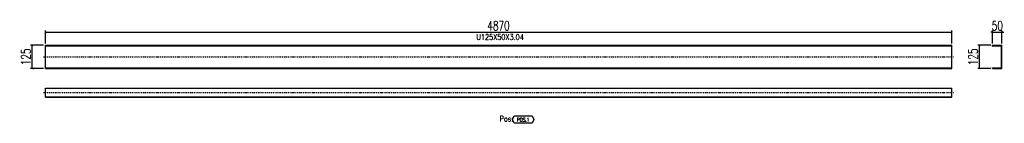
# Model space of a CAD drawing. Header units: feet. Extents: x -13577 to 173285, y -65833 to 34873.
# Tile 112 of 127: x 78684 to 83975, y 28110 to 28668. Entities that reach past the tile are written whole.
import ezdxf
from ezdxf.enums import TextEntityAlignment as Align

# ---------------------------------------------------------------- set-up
doc = ezdxf.new("R2010")
doc.units = ezdxf.units.FT
doc.header["$LTSCALE"] = 10
doc.header["$MEASUREMENT"] = 0
doc.linetypes.add('DASHDOT', pattern=[1, 0.5, -0.25, 0, -0.25])
doc.linetypes.add('HIDDEN', pattern=[0.375, 0.25, -0.125])
doc.layers.get('0').update_dxf_attribs({"linetype": 'CONTINUOUS'})
doc.layers.get('Defpoints').update_dxf_attribs({"linetype": 'CONTINUOUS'})
for name, color, linetype in [('A', 2, 'DASHDOT'), ('G', 3, 'CONTINUOUS'), ('POS_BOX', 6, 'CONTINUOUS'), ('POS_DES', 2, 'CONTINUOUS'), ('POS_MAT', 2, 'CONTINUOUS'), ('TR', 6, 'HIDDEN'), ('TXT1', 7, 'CONTINUOUS')]:
    doc.layers.add(name, color=color, linetype=linetype)
doc.styles.add('1', font='romans.shx', dxfattribs={"width": 0.7, "height": 50})
doc.styles.add('POS', font='ROMANS', dxfattribs={"width": 0.7})
doc.dimstyles.get("Standard").update_dxf_attribs({"dimtxt": 50, "dimasz": 1, "dimexe": 1, "dimexo": 1, "dimgap": 1, "dimtad": 1, "dimdec": 0, "dimdsep": 46, "dimtxsty": '1', "dimblk": 'ARCHTICK', "dimcen": 3, "dimclrd": 1, "dimclre": 1, "dimclrt": 3, "dimadec": 0, "dimazin": 0, "dimtfac": 1, "dimtdec": 0, "dimtix": 1, "dimtmove": 0, "dimatfit": 3, "dimfxl": 0, "dimtolj": 1, "dimarcsym": 0})

# ---------------------------------------------------------------- blocks, each defined once
blk = doc.blocks.new('_ArchTick')
at = {"color": 0, "linetype": 'ByBlock', "const_width": 0.15}
blk.add_lwpolyline([(-0.5, -0.5), (0.5, 0.5)], dxfattribs=at)
blk = doc.blocks.new('*D661')
at = {"layer": 'Defpoints', "color": 0}
for p in [(83691.8, 28600), (78821.6, 28530), (83691.8, 28530)]:
    blk.add_point(p, dxfattribs=at)
at = {"layer": 'TXT1', "color": 1, "lineweight": -2, "transparency": 16777216}
for p, q in [((78821.6, 28540), (78821.6, 28610)), ((78821.6, 28600), (83691.8, 28600)), ((83691.8, 28540), (83691.8, 28610))]:
    blk.add_line(p, q, dxfattribs=at)
at = {"layer": 'TXT1', "color": 1, "lineweight": -2, "transparency": 16777216, "xscale": 10, "yscale": 10, "zscale": 10, "rotation": 180}
blk.add_blockref('_ArchTick', (78821.6, 28600), dxfattribs=at)
at = {"layer": 'TXT1', "color": 1, "lineweight": -2, "transparency": 16777216, "xscale": 10, "yscale": 10, "zscale": 10}
blk.add_blockref('_ArchTick', (83691.8, 28600), dxfattribs=at)
at = {"layer": 'TXT1', "color": 3, "transparency": 16777216, "insert": (81256.7, 28635), "char_height": 50, "attachment_point": 5, "style": '1'}
blk.add_mtext('\\A1;4870', dxfattribs=at)
blk = doc.blocks.new('*D662')
at = {"layer": 'Defpoints', "color": 0}
for p in [(78751.6, 28530), (78821.6, 28530), (78821.6, 28405)]:
    blk.add_point(p, dxfattribs=at)
at = {"layer": 'TXT1', "color": 1, "lineweight": -2, "transparency": 16777216}
for p, q in [((78811.6, 28530), (78741.6, 28530)), ((78751.6, 28405), (78751.6, 28530)), ((78811.6, 28405), (78741.6, 28405))]:
    blk.add_line(p, q, dxfattribs=at)
at = {"layer": 'TXT1', "color": 1, "lineweight": -2, "transparency": 16777216, "xscale": 10, "yscale": 10, "zscale": 10}
for p, rotation in [((78751.6, 28530), 90), ((78751.6, 28405), 270)]:
    blk.add_blockref('_ArchTick', p, dxfattribs=dict(at, rotation=rotation))
at = {"layer": 'TXT1', "color": 3, "transparency": 16777216, "insert": (78716.6, 28467.5), "char_height": 50, "attachment_point": 5, "rotation": 90, "style": '1'}
blk.add_mtext('\\A1;125', dxfattribs=at)
blk = doc.blocks.new('*D663')
at = {"layer": 'Defpoints', "color": 0}
for p in [(83961.8, 28600), (83911.8, 28530), (83961.8, 28530)]:
    blk.add_point(p, dxfattribs=at)
at = {"layer": 'TXT1', "color": 1, "lineweight": -2, "transparency": 16777216}
for p, q in [((83911.8, 28600), (83901.8, 28600)), ((83911.8, 28540), (83911.8, 28610)), ((83911.8, 28600), (83961.8, 28600)), ((83961.8, 28540), (83961.8, 28610)), ((83961.8, 28600), (83971.8, 28600))]:
    blk.add_line(p, q, dxfattribs=at)
at = {"layer": 'TXT1', "color": 1, "lineweight": -2, "transparency": 16777216, "xscale": 10, "yscale": 10, "zscale": 10}
blk.add_blockref('_ArchTick', (83911.8, 28600), dxfattribs=at)
at = {"layer": 'TXT1', "color": 1, "lineweight": -2, "transparency": 16777216, "xscale": 10, "yscale": 10, "zscale": 10, "rotation": 180}
blk.add_blockref('_ArchTick', (83961.8, 28600), dxfattribs=at)
at = {"layer": 'TXT1', "color": 3, "transparency": 16777216, "insert": (83936.8, 28635), "char_height": 50, "attachment_point": 5, "style": '1'}
blk.add_mtext('\\A1;50', dxfattribs=at)
blk = doc.blocks.new('*D664')
at = {"layer": 'Defpoints', "color": 0}
for p in [(83841.8, 28530), (83911.8, 28530), (83911.8, 28405)]:
    blk.add_point(p, dxfattribs=at)
at = {"layer": 'TXT1', "color": 1, "lineweight": -2, "transparency": 16777216}
for p, q in [((83901.8, 28530), (83831.8, 28530)), ((83841.8, 28405), (83841.8, 28530)), ((83901.8, 28405), (83831.8, 28405))]:
    blk.add_line(p, q, dxfattribs=at)
at = {"layer": 'TXT1', "color": 1, "lineweight": -2, "transparency": 16777216, "xscale": 10, "yscale": 10, "zscale": 10}
for p, rotation in [((83841.8, 28530), 90), ((83841.8, 28405), 270)]:
    blk.add_blockref('_ArchTick', p, dxfattribs=dict(at, rotation=rotation))
at = {"layer": 'TXT1', "color": 3, "transparency": 16777216, "insert": (83806.8, 28467.5), "char_height": 50, "attachment_point": 5, "rotation": 90, "style": '1'}
blk.add_mtext('\\A1;125', dxfattribs=at)
blk = doc.blocks.new('POSITION_PRO')
at = {"layer": 'POS_BOX'}
blk.add_lwpolyline([(10.5, -2), (9.5, -4), (0, -4), (-1, -2), (0, 0), (9.5, 0)], close=True, dxfattribs=at)
at = {"insert": (-7.93, -0.05), "char_height": 3, "width": 11.9956, "attachment_point": 1, "style": 'POS'}
blk.add_mtext('Pos:', dxfattribs=at)
at = {"style": 'POS', "width": 0.7}
blk.add_attdef('POS_PEZ', text='', height=2, dxfattribs=at).set_placement((4.76, -3.05), align=Align.CENTER)
at = {"layer": 'POS_DES', "style": 'POS', "width": 0.7, "flags": 1}
for tag, p in [('SPE_PRO', (-7.8, -5.07)), ('LUN_PRO', (-7.82, -5.58)), ('LAR_PRO', (-7.79, -4.53))]:
    blk.add_attdef(tag, p, '', height=0.35, dxfattribs=at)
at = {"layer": 'POS_MAT', "style": 'POS', "width": 0.7, "flags": 1}
for tag, p in [('MAT_PRO', (-6.89, -4.03)), ('PUN_NET2', (-6.94, -7.74)), ('NOM_PRO', (-6.94, -6.11)), ('PUN_NET', (-6.94, -7.16)), ('MAR_CMP', (-6.89, -8.22)), ('NOT_PEZ', (-6.89, -9.21)), ('PUN_LIS', (-6.94, -6.63)), ('QTA_PEZ', (-6.89, -8.75))]:
    blk.add_attdef(tag, text='', height=0.35, dxfattribs=at).set_placement(p, align=Align.CENTER)

msp = doc.modelspace()

# ---------------------------------------------------------------- linework, layer by layer
at = {"layer": 'A'}
for p, q in [((78811.6, 28467.5), (83701.8, 28467.5)), ((78811.6, 28275), (83701.8, 28275))]:
    msp.add_line(p, q, dxfattribs=at)
for p in [(78821.6, 28526.9), (83911.8, 28526.9), (78821.6, 28253)]:
    msp.add_point(p, dxfattribs=at)
at = {"layer": 'G'}
for p, q in [((78821.6, 28530), (83691.8, 28530)), ((78821.6, 28405), (78821.6, 28530)), ((83691.8, 28405), (83691.8, 28530)), ((83911.8, 28530), (83961.8, 28530)), ((83911.8, 28526.9), (83911.8, 28530)), ((83911.8, 28526.9), (83958.7, 28526.9)), ((83958.7, 28408), (83958.7, 28526.9)), ((83961.8, 28405), (83961.8, 28530)), ((78821.6, 28405), (83691.8, 28405)), ((83911.8, 28408), (83958.7, 28408)), ((83911.8, 28405), (83911.8, 28408)), ((83911.8, 28405), (83961.8, 28405)), ((78821.6, 28300), (83691.8, 28300)), ((78821.6, 28250), (78821.6, 28300)), ((83691.8, 28250), (83691.8, 28300)), ((78821.6, 28250), (83691.8, 28250))]:
    msp.add_line(p, q, dxfattribs=at)
for p in [(78821.6, 28526.9), (83911.8, 28526.9), (78821.6, 28253)]:
    msp.add_point(p, dxfattribs=at)
at = {"layer": 'TR'}
for p, q in [((78821.6, 28526.9), (83691.8, 28526.9)), ((78821.6, 28408), (83691.8, 28408)), ((78821.6, 28253), (83691.8, 28253))]:
    msp.add_line(p, q, dxfattribs=at)
for p in [(78821.6, 28526.9), (83911.8, 28526.9), (78821.6, 28253)]:
    msp.add_point(p, dxfattribs=at)

# ---------------------------------------------------------------- block references
at = {"xscale": 10, "yscale": 10, "zscale": 10}
msp.add_blockref('POSITION_PRO', (81341.7, 28150), dxfattribs=at).add_auto_attribs({'POS_PEZ': 'POS.1'})

# ---------------------------------------------------------------- texts
at = {"layer": 'TXT1', "color": 7, "style": '1', "width": 0.7}
msp.add_text(' U125X50X3.04', height=30, dxfattribs=at).set_placement((81256.7, 28550), align=Align.BOTTOM_CENTER)

# ---------------------------------------------------------------- dimensions: what is measured, and where the dimension line sits
at = {"layer": 'TXT1'}
for base, p1, p2, picture, middle in [((83691.8, 28600), (78821.6, 28530), (83691.8, 28530), '*D661', (81256.7, 28635)), ((83961.8, 28600), (83911.8, 28530), (83961.8, 28530), '*D663', (83936.8, 28635))]:
    dim = msp.add_linear_dim(base=base, p1=p1, p2=p2, dimstyle='Standard', override={"dimscale": 10}, dxfattribs=at)
    dim.commit()
    dim.dimension.update_dxf_attribs({"geometry": picture, "text_midpoint": middle})
for base, p1, p2, picture, middle in [((78751.6, 28530), (78821.6, 28405), (78821.6, 28530), '*D662', (78716.6, 28467.5)), ((83841.8, 28530), (83911.8, 28405), (83911.8, 28530), '*D664', (83806.8, 28467.5))]:
    dim = msp.add_linear_dim(base=base, p1=p1, p2=p2, angle=90, dimstyle='Standard', override={"dimscale": 10}, dxfattribs=at)
    dim.commit()
    dim.dimension.update_dxf_attribs({"geometry": picture, "text_midpoint": middle})

doc.saveas('drawing.dxf')
